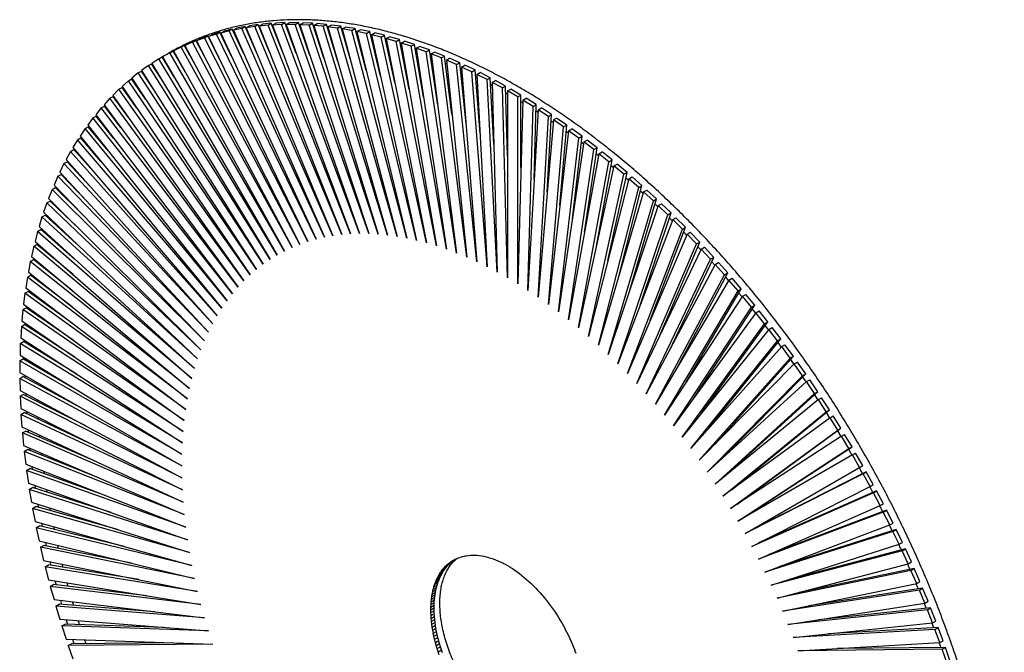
# Paper-space layout '_Isométrica' of a CAD drawing. Header units: millimetres. Extents: x -217 to 215, y -278 to 276.
# Tile 3 of 3: x -217 to 215, y -1 to 276. Entities that reach past the tile are written whole.
import ezdxf

# ---------------------------------------------------------------- set-up
doc = ezdxf.new("R2010")
doc.units = ezdxf.units.MM

psp = doc.layouts.new('_Isométrica')

# ---------------------------------------------------------------- linework, layer by layer
at = {"color": 7, "linetype": 'Continuous', "lineweight": 25}
for p, q in [((-123.84, 272.28), (-127.47, 271.33)), ((-125.25, 271.46), (-123.84, 272.28)), ((-118.83, 261.43), (-123.84, 272.28)), ((-123.39, 271.8), (-121.97, 272.62)), ((-119.67, 272.57), (-123.39, 271.8)), ((-118.26, 273.39), (-121.97, 272.62)), ((-119.67, 272.57), (-118.26, 273.39)), ((-79.73, 181.64), (-119.67, 272.57)), ((-113.24, 261.97), (-118.26, 273.39)), ((-117.77, 272.82), (-116.36, 273.64)), ((-113.98, 273.41), (-117.77, 272.82)), ((-117.77, 272.82), (-79.73, 181.64)), ((-112.57, 274.23), (-116.36, 273.64)), ((-113.98, 273.41), (-112.57, 274.23)), ((-75.9, 182.14), (-113.98, 273.41)), ((-107.53, 262.16), (-112.57, 274.23)), ((-112.04, 273.57), (-110.63, 274.38)), ((-108.18, 273.97), (-112.04, 273.57)), ((-112.04, 273.57), (-75.9, 182.14)), ((-106.77, 274.79), (-110.63, 274.38)), ((-108.18, 273.97), (-106.77, 274.79)), ((-72.01, 182.46), (-108.18, 273.97)), ((-101.71, 262.01), (-106.77, 274.79)), ((-106.21, 274.04), (-104.79, 274.86)), ((-102.27, 274.27), (-106.21, 274.04)), ((-106.21, 274.04), (-72.01, 182.46)), ((-100.86, 275.08), (-104.79, 274.86)), ((-102.27, 274.27), (-100.86, 275.08)), ((-68.04, 182.59), (-102.27, 274.27)), ((-95.8, 261.53), (-100.86, 275.08)), ((-100.27, 274.24), (-98.85, 275.06)), ((-96.27, 274.29), (-100.27, 274.24)), ((-100.27, 274.24), (-68.04, 182.59)), ((-94.86, 275.1), (-98.85, 275.06)), ((-96.27, 274.29), (-94.86, 275.1)), ((-64.01, 182.55), (-96.27, 274.29)), ((-89.79, 260.7), (-94.86, 275.1)), ((-94.24, 274.17), (-92.82, 274.99)), ((-94.24, 274.17), (-64.01, 182.55)), ((-90.18, 274.04), (-94.24, 274.17)), ((-88.76, 274.85), (-92.82, 274.99)), ((-90.18, 274.04), (-88.76, 274.85)), ((-59.92, 182.32), (-90.18, 274.04)), ((-83.71, 259.54), (-88.76, 274.85)), ((-88.11, 273.83), (-86.7, 274.65)), ((-88.11, 273.83), (-59.92, 182.32)), ((-83.99, 273.51), (-88.11, 273.83)), ((-82.58, 274.33), (-86.7, 274.65)), ((-83.99, 273.51), (-82.58, 274.33)), ((-55.77, 181.91), (-83.99, 273.51)), ((-77.56, 258.05), (-82.58, 274.33)), ((-81.91, 273.22), (-80.49, 274.03)), ((-81.91, 273.22), (-55.77, 181.91)), ((-77.73, 272.72), (-81.91, 273.22)), ((-76.32, 273.53), (-80.49, 274.03)), ((-77.73, 272.72), (-76.32, 273.53)), ((-51.57, 181.32), (-77.73, 272.72)), ((-71.37, 256.23), (-76.32, 273.53)), ((-75.62, 272.33), (-74.21, 273.15)), ((-75.62, 272.33), (-51.57, 181.32)), ((-71.4, 271.65), (-75.62, 272.33)), ((-69.99, 272.47), (-74.21, 273.15)), ((-71.4, 271.65), (-69.99, 272.47)), ((-65.13, 254.09), (-69.99, 272.47)), ((-69.27, 271.18), (-67.85, 271.99)), ((-63.58, 271.13), (-67.85, 271.99)), ((-136.04, 268.44), (-139.5, 267.13)), ((-139.5, 267.13), (-138.08, 267.95)), ((-134.63, 269.26), (-138.08, 267.95)), ((-136.04, 268.44), (-134.63, 269.26)), ((-90.74, 179.06), (-136.04, 268.44)), ((-129.59, 259.33), (-134.63, 269.26)), ((-130.71, 270.09), (-134.25, 268.96)), ((-134.25, 268.96), (-132.84, 269.77)), ((-134.25, 268.96), (-90.74, 179.06)), ((-129.29, 270.9), (-132.84, 269.77)), ((-130.71, 270.09), (-129.29, 270.9)), ((-87.15, 180.1), (-130.71, 270.09)), ((-124.28, 260.55), (-129.29, 270.9)), ((-125.25, 271.46), (-128.88, 270.51)), ((-128.88, 270.51), (-127.47, 271.33)), ((-128.88, 270.51), (-87.15, 180.1)), ((-83.48, 180.96), (-125.25, 271.46)), ((-123.39, 271.8), (-83.48, 180.96)), ((-121.97, 268.24), (-121.83, 268.27)), ((-116.51, 269.4), (-116.35, 269.43)), ((-110.93, 270.29), (-110.76, 270.31)), ((-105.23, 270.92), (-105.04, 270.93)), ((-99.44, 271.27), (-99.22, 271.27)), ((-93.54, 271.35), (-93.3, 271.34)), ((-87.54, 271.15), (-87.28, 271.13)), ((-81.46, 270.69), (-81.17, 270.65)), ((-75.29, 269.95), (-74.98, 269.9)), ((-47.33, 180.54), (-71.4, 271.65)), ((-69.27, 271.18), (-47.33, 180.54)), ((-65, 270.31), (-69.27, 271.18)), ((-69.05, 268.94), (-68.71, 268.87)), ((-65, 270.31), (-63.58, 271.13)), ((-43.04, 179.59), (-65, 270.31)), ((-58.87, 251.64), (-63.58, 271.13)), ((-62.84, 269.75), (-61.43, 270.57)), ((-62.84, 269.75), (-43.04, 179.59)), ((-58.54, 268.71), (-62.84, 269.75)), ((-57.12, 269.52), (-61.43, 270.57)), ((-58.54, 268.71), (-57.12, 269.52)), ((-38.71, 178.46), (-58.54, 268.71)), ((-52.59, 248.88), (-57.12, 269.52)), ((-56.36, 268.06), (-54.95, 268.87)), ((-56.36, 268.06), (-38.71, 178.46)), ((-52.02, 266.84), (-56.36, 268.06)), ((-50.6, 267.65), (-54.95, 268.87)), ((-146.3, 264.35), (-149.57, 262.69)), ((-149.57, 262.69), (-148.16, 263.51)), ((-144.89, 265.17), (-148.16, 263.51)), ((-146.3, 264.35), (-144.89, 265.17)), ((-97.66, 176.45), (-146.3, 264.35)), ((-139.74, 255.86), (-144.89, 265.17)), ((-141.24, 266.53), (-144.61, 265.04)), ((-144.61, 265.04), (-143.19, 265.86)), ((-144.61, 265.04), (-97.66, 176.45)), ((-139.83, 267.34), (-143.19, 265.86)), ((-141.24, 266.53), (-139.83, 267.34)), ((-94.25, 177.84), (-141.24, 266.53)), ((-134.75, 257.76), (-139.83, 267.34)), ((-139.5, 267.13), (-94.25, 177.84)), ((-132.52, 265.1), (-132.41, 265.14)), ((-127.31, 266.8), (-127.18, 266.84)), ((-52.02, 266.84), (-50.6, 267.65)), ((-34.35, 177.15), (-52.02, 266.84)), ((-46.3, 245.81), (-50.6, 267.65)), ((-49.94, 264.29), (-49.5, 264.16)), ((-49.83, 266.1), (-48.42, 266.91)), ((-49.83, 266.1), (-34.35, 177.15)), ((-45.45, 264.7), (-49.83, 266.1)), ((-44.04, 265.51), (-48.42, 266.91)), ((-45.45, 264.7), (-44.04, 265.51)), ((-29.95, 175.67), (-45.45, 264.7)), ((-40.02, 242.46), (-44.04, 265.51)), ((-43.25, 263.87), (-41.84, 264.69)), ((-43.25, 263.87), (-29.95, 175.67)), ((-38.85, 262.3), (-43.25, 263.87)), ((-37.43, 263.11), (-41.84, 264.69)), ((-156, 259.21), (-159.07, 257.21)), ((-156, 259.21), (-154.59, 260.03)), ((-104.2, 173.13), (-156, 259.21)), ((-149.2, 251.07), (-154.59, 260.03)), ((-151.23, 261.91), (-154.4, 260.08)), ((-154.4, 260.08), (-104.2, 173.13)), ((-151.23, 261.91), (-149.81, 262.73)), ((-100.98, 174.88), (-151.23, 261.91)), ((-144.56, 253.63), (-149.81, 262.73)), ((-149.57, 262.69), (-100.98, 174.88)), ((-142.53, 260.9), (-142.43, 260.95)), ((-137.59, 263.13), (-137.49, 263.18)), ((-43.46, 262.21), (-42.98, 262.05)), ((-38.85, 262.3), (-37.43, 263.11)), ((-25.53, 174), (-38.85, 262.3)), ((-33.77, 238.82), (-37.43, 263.11)), ((-36.94, 259.86), (-36.42, 259.67)), ((-36.64, 261.38), (-35.22, 262.2)), ((-36.64, 261.38), (-25.53, 174)), ((-32.2, 259.64), (-36.64, 261.38)), ((-30.79, 260.45), (-35.22, 262.2)), ((-32.2, 259.64), (-30.79, 260.45)), ((-21.09, 172.17), (-32.2, 259.64)), ((-27.54, 234.91), (-30.79, 260.45)), ((-29.98, 258.64), (-28.57, 259.45)), ((-24.12, 257.53), (-28.57, 259.45)), ((-160.63, 256.25), (-163.6, 254.08)), ((-160.63, 256.25), (-159.21, 257.07)), ((-107.32, 171.21), (-160.63, 256.25)), ((-153.64, 248.18), (-159.21, 257.07)), ((-158.96, 257.02), (-159.12, 256.92)), ((-159.07, 257.21), (-107.32, 171.21)), ((-147.32, 258.41), (-147.23, 258.46)), ((-30.38, 257.26), (-29.82, 257.03)), ((-29.98, 258.64), (-21.09, 172.17)), ((-25.53, 256.72), (-29.98, 258.64)), ((-25.53, 256.72), (-24.12, 257.53)), ((-16.63, 170.16), (-25.53, 256.72)), ((-21.36, 230.73), (-24.12, 257.53)), ((-23.31, 255.63), (-21.89, 256.45)), ((-23.31, 255.63), (-16.63, 170.16)), ((-18.84, 253.54), (-23.31, 255.63)), ((-17.43, 254.36), (-21.89, 256.45)), ((-169.41, 249.57), (-167.99, 250.39)), ((-161.93, 241.46), (-167.99, 250.39)), ((-165.1, 253.04), (-167.96, 250.7)), ((-167.96, 250.7), (-113.26, 166.87)), ((-165.1, 253.04), (-163.68, 253.86)), ((-110.34, 169.12), (-165.1, 253.04)), ((-157.89, 244.97), (-163.68, 253.86)), ((-163.6, 254.08), (-110.34, 169.12)), ((-163.38, 253.73), (-163.53, 253.62)), ((-23.8, 254.39), (-23.19, 254.13)), ((-18.84, 253.54), (-17.43, 254.36)), ((-12.15, 167.99), (-18.84, 253.54)), ((-15.23, 226.31), (-17.43, 254.36)), ((-17.18, 251.28), (-16.54, 250.97)), ((-16.61, 252.38), (-15.2, 253.19)), ((-16.61, 252.38), (-12.15, 167.99)), ((-12.13, 250.12), (-16.61, 252.38)), ((-10.72, 250.93), (-15.2, 253.19)), ((-12.13, 250.12), (-10.72, 250.93)), ((-9.17, 221.63), (-10.72, 250.93)), ((-173.55, 245.86), (-172.14, 246.68)), ((-169.41, 249.57), (-172.16, 247.07)), ((-172.16, 247.07), (-116.06, 164.44)), ((-165.75, 237.63), (-172.14, 246.68)), ((-171.73, 246.43), (-171.87, 246.29)), ((-113.26, 166.87), (-169.41, 249.57)), ((-167.63, 250.2), (-167.78, 250.08)), ((-7.67, 165.64), (-12.13, 250.12)), ((-10.56, 247.91), (-9.86, 247.55)), ((-9.9, 248.87), (-8.49, 249.68)), ((-5.41, 246.44), (-9.9, 248.87)), ((-9.9, 248.87), (-7.67, 165.64)), ((-4, 247.26), (-8.49, 249.68)), ((-5.41, 246.44), (-4, 247.26)), ((-3.18, 163.13), (-5.41, 246.44)), ((-3.18, 216.73), (-4, 247.26)), ((-177.53, 241.91), (-180.06, 239.08)), ((-177.53, 241.91), (-176.12, 242.72)), ((-118.76, 161.85), (-177.53, 241.91)), ((-173.55, 245.86), (-176.19, 243.19)), ((-176.19, 243.19), (-118.76, 161.85)), ((-169.35, 233.51), (-176.12, 242.72)), ((-175.65, 242.42), (-175.79, 242.27)), ((-116.06, 164.44), (-173.55, 245.86)), ((-168.94, 242.15), (-168.87, 242.22)), ((-3.92, 244.29), (-3.18, 243.89)), ((-3.18, 245.11), (-1.77, 245.93)), ((-3.18, 245.11), (-3.18, 163.13)), ((1.31, 242.52), (-3.18, 245.11)), ((2.72, 243.34), (-1.77, 245.93)), ((1.31, 242.52), (2.72, 243.34)), ((1.31, 160.46), (1.31, 242.52)), ((2.72, 211.61), (2.72, 243.34)), ((3.54, 241.11), (4.95, 241.93)), ((9.43, 239.18), (4.95, 241.93)), ((-181.34, 237.71), (-183.74, 234.72)), ((-181.34, 237.71), (-179.93, 238.52)), ((-121.34, 159.1), (-181.34, 237.71)), ((-180.06, 239.08), (-121.34, 159.1)), ((-172.73, 229.1), (-179.93, 238.52)), ((-179.4, 238.18), (-179.54, 238.02)), ((-172.77, 238.16), (-172.7, 238.24)), ((3.54, 241.11), (1.31, 160.46)), ((2.72, 240.44), (3.5, 239.97)), ((8.02, 238.36), (3.54, 241.11)), ((5.79, 157.63), (8.02, 238.36)), ((8.02, 238.36), (9.43, 239.18)), ((8.53, 206.28), (9.43, 239.18)), ((10.25, 236.87), (11.66, 237.69)), ((16.14, 234.78), (11.66, 237.69)), ((-184.97, 233.27), (-187.25, 230.13)), ((-184.97, 233.27), (-183.56, 234.09)), ((-123.8, 156.19), (-184.97, 233.27)), ((-183.74, 234.72), (-123.8, 156.19)), ((-175.87, 224.41), (-183.56, 234.09)), ((-182.98, 233.71), (-183.11, 233.53)), ((-176.42, 233.94), (-176.35, 234.03)), ((10.25, 236.87), (5.79, 157.63)), ((9.36, 236.34), (10.19, 235.82)), ((14.72, 233.96), (10.25, 236.87)), ((10.26, 154.64), (14.72, 233.96)), ((14.23, 200.76), (16.14, 234.78)), ((14.72, 233.96), (16.14, 234.78)), ((16.94, 232.4), (18.36, 233.21)), ((22.83, 230.15), (18.36, 233.21)), ((-188.42, 228.61), (-187.01, 229.43)), ((-187.25, 230.13), (-126.15, 153.13)), ((-178.77, 219.44), (-187.01, 229.43)), ((-186.37, 229.02), (-186.51, 228.83)), ((-179.9, 229.48), (-179.82, 229.59)), ((16.94, 232.4), (10.26, 154.64)), ((14.72, 151.5), (21.41, 229.33)), ((15.98, 232), (16.86, 231.42)), ((21.41, 229.33), (16.94, 232.4)), ((19.81, 195.06), (22.83, 230.15)), ((21.41, 229.33), (22.83, 230.15)), ((-191.69, 223.72), (-190.27, 224.53)), ((-188.42, 228.61), (-190.58, 225.32)), ((-190.58, 225.32), (-128.37, 149.91)), ((-181.43, 214.22), (-190.27, 224.53)), ((-126.15, 153.13), (-188.42, 228.61)), ((-183.2, 224.81), (-183.12, 224.92)), ((23.62, 227.69), (14.72, 151.5)), ((22.59, 227.44), (23.52, 226.79)), ((23.62, 227.69), (25.04, 228.51)), ((28.07, 224.47), (23.62, 227.69)), ((29.49, 225.29), (25.04, 228.51)), ((25.27, 189.19), (29.49, 225.29)), ((28.07, 224.47), (29.49, 225.29)), ((-191.69, 223.72), (-193.73, 220.27)), ((-193.73, 220.27), (-130.47, 146.54)), ((-128.37, 149.91), (-191.69, 223.72)), ((-189.59, 224.11), (-189.73, 223.9)), ((19.17, 148.2), (28.07, 224.47)), ((30.27, 222.76), (19.17, 148.2)), ((29.18, 222.65), (30.15, 221.93)), ((30.27, 222.76), (31.69, 223.58)), ((34.7, 219.39), (30.27, 222.76)), ((30.6, 183.16), (36.12, 220.21)), ((36.12, 220.21), (31.69, 223.58)), ((34.7, 219.39), (36.12, 220.21)), ((-194.77, 218.6), (-196.68, 215.01)), ((-194.77, 218.6), (-193.36, 219.42)), ((-130.47, 146.54), (-194.77, 218.6)), ((-183.84, 208.76), (-193.36, 219.42)), ((-192.62, 218.99), (-192.76, 218.75)), ((-186.31, 219.91), (-186.23, 220.04)), ((23.59, 144.76), (34.7, 219.39)), ((36.89, 217.61), (23.59, 144.76)), ((35.73, 217.63), (36.75, 216.84)), ((36.89, 217.61), (38.3, 218.42)), ((41.3, 214.09), (36.89, 217.61)), ((42.71, 214.91), (38.3, 218.42)), ((-197.66, 213.27), (-199.45, 209.54)), ((-197.66, 213.27), (-196.25, 214.08)), ((-132.45, 143.03), (-197.66, 213.27)), ((-196.68, 215.01), (-132.45, 143.03)), ((-186.01, 203.05), (-196.25, 214.08)), ((-195.47, 213.66), (-195.61, 213.39)), ((-189.24, 214.8), (-189.16, 214.95)), ((27.98, 141.17), (41.3, 214.09)), ((43.47, 212.23), (27.98, 141.17)), ((35.79, 177), (42.71, 214.91)), ((41.3, 214.09), (42.71, 214.91)), ((42.25, 212.4), (43.32, 211.53)), ((43.47, 212.23), (44.88, 213.05)), ((47.85, 208.58), (43.47, 212.23)), ((49.26, 209.39), (44.88, 213.05)), ((-200.37, 207.72), (-202.02, 203.86)), ((-200.37, 207.72), (-198.95, 208.54)), ((-134.29, 139.37), (-200.37, 207.72)), ((-199.45, 209.54), (-134.29, 139.37)), ((-187.92, 197.12), (-198.95, 208.54)), ((-198.13, 208.12), (-198.26, 207.83)), ((-191.97, 209.48), (-191.89, 209.65)), ((32.35, 137.44), (47.85, 208.58)), ((40.83, 170.7), (49.26, 209.39)), ((47.85, 208.58), (49.26, 209.39)), ((50, 206.65), (51.42, 207.47)), ((55.76, 203.67), (51.42, 207.47)), ((-202.02, 203.86), (-136.01, 135.57)), ((-194.52, 203.95), (-194.44, 204.15)), ((50, 206.65), (32.35, 137.44)), ((45.72, 164.3), (55.76, 203.67)), ((48.73, 206.96), (49.84, 206.01)), ((54.35, 202.85), (50, 206.65)), ((54.35, 202.85), (55.76, 203.67)), ((-202.87, 201.97), (-204.39, 197.97)), ((-202.87, 201.97), (-201.46, 202.78)), ((-136.01, 135.57), (-202.87, 201.97)), ((-189.57, 190.98), (-201.46, 202.78)), ((-200.6, 202.39), (-200.73, 202.06)), ((36.67, 133.57), (54.35, 202.85)), ((56.48, 200.86), (36.67, 133.57)), ((55.16, 201.31), (56.31, 200.28)), ((56.48, 200.86), (57.9, 201.68)), ((60.79, 196.93), (56.48, 200.86)), ((62.2, 197.75), (57.9, 201.68)), ((-205.18, 196.01), (-206.57, 191.89)), ((-205.18, 196.01), (-203.77, 196.83)), ((-137.6, 131.64), (-205.18, 196.01)), ((-204.39, 197.97), (-137.6, 131.64)), ((-190.97, 184.64), (-203.77, 196.83)), ((-202.87, 196.46), (-203, 196.1)), ((-196.88, 198.23), (-196.79, 198.45)), ((40.96, 129.57), (60.79, 196.93)), ((62.9, 194.88), (40.96, 129.57)), ((50.44, 157.79), (62.2, 197.75)), ((60.79, 196.93), (62.2, 197.75)), ((61.53, 195.46), (62.72, 194.34)), ((62.9, 194.88), (64.32, 195.69)), ((67.17, 190.81), (62.9, 194.88)), ((68.58, 191.63), (64.32, 195.69)), ((-207.29, 189.87), (-205.88, 190.68)), ((-206.57, 191.89), (-139.05, 127.58)), ((-192.11, 178.12), (-205.88, 190.68)), ((-204.95, 190.34), (-205.07, 189.95)), ((-199.03, 192.32), (-198.95, 192.57)), ((45.21, 125.44), (67.17, 190.81)), ((55, 151.2), (68.58, 191.63)), ((67.17, 190.81), (68.58, 191.63)), ((-207.29, 189.87), (-208.54, 185.61)), ((-139.05, 127.58), (-207.29, 189.87)), ((-201, 186.23), (-200.92, 186.51)), ((69.26, 188.69), (45.21, 125.44)), ((67.84, 189.41), (69.07, 188.2)), ((69.26, 188.69), (70.67, 189.51)), ((73.48, 184.5), (69.26, 188.69)), ((74.89, 185.32), (70.67, 189.51)), ((-209.2, 183.53), (-210.32, 179.15)), ((-209.2, 183.53), (-207.79, 184.34)), ((-140.37, 123.39), (-209.2, 183.53)), ((-208.54, 185.61), (-140.37, 123.39)), ((-192.99, 171.42), (-207.79, 184.34)), ((-206.83, 184.05), (-206.94, 183.61)), ((49.41, 121.19), (73.48, 184.5)), ((75.54, 182.32), (49.41, 121.19)), ((59.39, 144.54), (74.89, 185.32)), ((73.48, 184.5), (74.89, 185.32)), ((74.08, 183.18), (75.35, 181.88)), ((75.54, 182.32), (76.96, 183.14)), ((79.71, 178.01), (75.54, 182.32)), ((81.13, 178.82), (76.96, 183.14)), ((-210.91, 177.01), (-211.88, 172.51)), ((-210.91, 177.01), (-209.49, 177.82)), ((-141.55, 119.07), (-210.91, 177.01)), ((-210.32, 179.15), (-141.55, 119.07)), ((-193.62, 164.56), (-209.49, 177.82)), ((-208.51, 177.57), (-208.62, 177.09)), ((-202.76, 179.96), (-202.69, 180.27)), ((53.56, 116.81), (79.71, 178.01)), ((63.6, 137.82), (81.13, 178.82)), ((79.71, 178.01), (81.13, 178.82)), ((-204.33, 173.51), (-204.26, 173.86)), ((81.75, 175.77), (53.56, 116.81)), ((80.25, 176.76), (81.56, 175.37)), ((81.75, 175.77), (83.16, 176.59)), ((85.87, 171.34), (81.75, 175.77)), ((87.28, 172.15), (83.16, 176.59)), ((-212.41, 170.31), (-213.25, 165.7)), ((-212.41, 170.31), (-210.99, 171.13)), ((-142.6, 114.64), (-212.41, 170.31)), ((-211.88, 172.51), (-142.6, 114.64)), ((-193.99, 157.57), (-210.99, 171.13)), ((-209.99, 170.93), (-210.09, 170.4)), ((57.65, 112.32), (85.87, 171.34)), ((87.87, 169.05), (57.65, 112.32)), ((67.63, 131.05), (87.28, 172.15)), ((85.87, 171.34), (87.28, 172.15)), ((86.33, 170.17), (87.68, 168.68)), ((87.87, 169.05), (89.29, 169.86)), ((91.93, 164.49), (87.87, 169.05)), ((93.35, 165.31), (89.29, 169.86)), ((-213.7, 163.44), (-212.29, 164.26)), ((-213.25, 165.7), (-143.51, 110.09)), ((-194.11, 150.44), (-212.29, 164.26)), ((-211.26, 164.12), (-211.35, 163.55)), ((61.68, 107.71), (91.93, 164.49)), ((71.47, 124.25), (93.35, 165.31)), ((91.93, 164.49), (93.35, 165.31)), ((-213.7, 163.44), (-214.4, 158.73)), ((-143.51, 110.09), (-213.7, 163.44)), ((93.91, 162.15), (61.68, 107.71)), ((92.33, 163.41), (93.71, 161.82)), ((93.91, 162.15), (95.32, 162.97)), ((97.9, 157.49), (93.91, 162.15)), ((99.32, 158.31), (95.32, 162.97)), ((-214.79, 156.41), (-215.35, 151.6)), ((-214.79, 156.41), (-213.37, 157.23)), ((-144.28, 105.43), (-214.79, 156.41)), ((-214.4, 158.73), (-144.28, 105.43)), ((-193.97, 143.2), (-213.37, 157.23)), ((-212.34, 157.16), (-212.42, 156.54)), ((65.64, 103), (97.9, 157.49)), ((75.12, 117.44), (99.32, 158.31)), ((97.9, 157.49), (99.32, 158.31)), ((98.24, 156.49), (99.64, 154.79)), ((99.84, 155.09), (101.26, 155.91)), ((105.19, 151.14), (101.26, 155.91)), ((-215.35, 151.6), (-144.92, 100.66)), ((-207.82, 153.21), (-207.75, 153.67)), ((99.84, 155.09), (65.64, 103)), ((78.58, 110.62), (105.19, 151.14)), ((103.77, 150.33), (99.84, 155.09)), ((103.77, 150.33), (105.19, 151.14)), ((-215.66, 149.22), (-216.09, 144.31)), ((-215.66, 149.22), (-214.25, 150.04)), ((-144.92, 100.66), (-215.66, 149.22)), ((-193.58, 135.86), (-214.25, 150.04)), ((-213.21, 150.05), (-213.27, 149.37)), ((69.54, 98.18), (103.77, 150.33)), ((105.68, 147.88), (69.54, 98.18)), ((104.05, 149.4), (105.48, 147.61)), ((105.68, 147.88), (107.09, 148.7)), ((109.54, 143.01), (105.68, 147.88)), ((110.95, 143.83), (107.09, 148.7)), ((-216.33, 141.89), (-214.92, 142.71)), ((-216.09, 144.31), (-145.41, 95.79)), ((-192.95, 128.43), (-214.92, 142.71)), ((-208.57, 146.14), (-208.51, 146.65)), ((73.37, 93.26), (109.54, 143.01)), ((81.85, 103.8), (110.95, 143.83)), ((109.54, 143.01), (110.95, 143.83)), ((-216.33, 141.89), (-216.61, 136.88)), ((-145.41, 95.79), (-216.33, 141.89)), ((-209.12, 138.94), (-209.08, 139.5)), ((111.41, 140.52), (73.37, 93.26)), ((109.75, 142.17), (111.21, 140.27)), ((111.41, 140.52), (112.82, 141.34)), ((115.19, 135.56), (111.41, 140.52)), ((116.61, 136.37), (112.82, 141.34)), ((-216.79, 134.41), (-216.93, 129.31)), ((-216.79, 134.41), (-215.37, 135.23)), ((-145.76, 90.83), (-216.79, 134.41)), ((-216.61, 136.88), (-145.76, 90.83)), ((-192.08, 120.93), (-215.37, 135.23)), ((77.12, 88.25), (115.19, 135.56)), ((84.93, 97.01), (116.61, 136.37)), ((115.19, 135.56), (116.61, 136.37)), ((115.35, 134.8), (116.82, 132.79)), ((117.02, 133.02), (118.44, 133.83)), ((122.15, 128.78), (118.44, 133.83)), ((-209.46, 131.6), (-209.44, 132.22)), ((117.02, 133.02), (77.12, 88.25)), ((120.73, 127.96), (117.02, 133.02)), ((-217.03, 126.8), (-215.62, 127.62)), ((-217.03, 126.8), (-217.03, 121.62)), ((-145.97, 85.78), (-217.03, 126.8)), ((-216.93, 129.31), (-145.97, 85.78)), ((-190.97, 113.38), (-215.62, 127.62)), ((80.79, 83.15), (120.73, 127.96)), ((122.52, 125.38), (80.79, 83.15)), ((87.8, 90.25), (122.15, 128.78)), ((120.73, 127.96), (122.15, 128.78)), ((120.82, 127.3), (122.32, 125.18)), ((122.52, 125.38), (123.93, 126.2)), ((126.15, 120.24), (122.52, 125.38)), ((127.56, 121.06), (123.93, 126.2)), ((-217.03, 121.62), (-146.04, 80.64)), ((-209.61, 124.15), (-209.6, 124.82)), ((90.49, 83.53), (127.56, 121.06)), ((126.15, 120.24), (127.56, 121.06)), ((-217.07, 119.06), (-215.66, 119.88)), ((-217.07, 119.06), (-216.93, 113.8)), ((-146.04, 80.64), (-217.07, 119.06)), ((-189.62, 105.79), (-215.66, 119.88)), ((-214.61, 120.22), (-214.61, 119.31)), ((-209.55, 116.57), (-209.56, 117.3)), ((84.38, 77.97), (126.15, 120.24)), ((127.89, 117.63), (84.38, 77.97)), ((126.18, 119.66), (127.69, 117.44)), ((127.89, 117.63), (129.3, 118.44)), ((131.44, 112.4), (127.89, 117.63)), ((132.85, 113.22), (129.3, 118.44)), ((-216.93, 113.8), (-145.97, 75.41)), ((-214.44, 112.46), (-214.42, 111.48)), ((87.88, 72.71), (131.44, 112.4)), ((92.97, 76.87), (132.85, 113.22)), ((131.44, 112.4), (132.85, 113.22)), ((-216.89, 111.2), (-215.48, 112.02)), ((-216.89, 111.2), (-216.61, 105.87)), ((-145.97, 75.41), (-216.89, 111.2)), ((-188.05, 98.18), (-215.48, 112.02)), ((-209.29, 108.89), (-209.32, 109.68)), ((133.13, 109.75), (87.88, 72.71)), ((131.41, 111.91), (132.93, 109.58)), ((133.13, 109.75), (134.55, 110.56)), ((136.59, 104.45), (133.13, 109.75)), ((138, 105.27), (134.55, 110.56)), ((-216.61, 105.87), (-145.76, 70.11)), ((-216.51, 103.23), (-215.09, 104.05)), ((-186.26, 90.55), (-215.09, 104.05)), ((-214.07, 104.59), (-214.02, 103.55)), ((91.29, 67.37), (136.59, 104.45)), ((95.26, 70.27), (138, 105.27)), ((136.51, 104.05), (138.03, 101.61)), ((136.59, 104.45), (138, 105.27)), ((-216.51, 103.23), (-216.09, 97.83)), ((-145.76, 70.11), (-216.51, 103.23)), ((-208.83, 101.12), (-208.89, 101.97)), ((138.24, 101.76), (91.29, 67.37)), ((138.24, 101.76), (139.66, 102.58)), ((141.61, 96.39), (138.24, 101.76)), ((143.02, 97.21), (139.66, 102.58)), ((-216.09, 97.83), (-145.41, 64.74)), ((-215.91, 95.16), (-214.5, 95.98)), ((-215.91, 95.16), (-215.35, 89.69)), ((-145.41, 64.74), (-215.91, 95.16)), ((-184.25, 82.93), (-214.5, 95.98)), ((-213.5, 96.62), (-213.41, 95.51)), ((94.61, 61.97), (141.61, 96.39)), ((97.35, 63.75), (143.02, 97.21)), ((141.48, 96.08), (143, 93.53)), ((141.61, 96.39), (143.02, 97.21)), ((-208.17, 93.24), (-208.25, 94.16)), ((143.21, 93.67), (94.61, 61.97)), ((143.21, 93.67), (144.62, 94.49)), ((146.48, 88.24), (143.21, 93.67)), ((147.9, 89.05), (144.62, 94.49)), ((-215.35, 89.69), (-144.92, 59.31)), ((-215.1, 86.99), (-213.69, 87.81)), ((-215.1, 86.99), (-214.4, 81.47)), ((-144.92, 59.31), (-215.1, 86.99)), ((-182.04, 75.32), (-213.69, 87.81)), ((-212.71, 88.56), (-212.59, 87.37)), ((97.84, 56.5), (146.48, 88.24)), ((99.25, 57.32), (147.9, 89.05)), ((146.3, 88.01), (147.82, 85.36)), ((146.48, 88.24), (147.9, 89.05)), ((-207.3, 85.29), (-207.42, 86.27)), ((148.03, 85.49), (97.84, 56.5)), ((148.03, 85.49), (149.45, 86.3)), ((151.21, 79.99), (148.03, 85.49)), ((152.62, 80.81), (149.45, 86.3)), ((-214.4, 81.47), (-144.28, 53.81)), ((-214.09, 78.73), (-212.67, 79.55)), ((-214.09, 78.73), (-213.25, 73.16)), ((-144.28, 53.81), (-214.09, 78.73)), ((-179.63, 67.75), (-212.67, 79.55)), ((-211.73, 80.41), (-211.57, 79.15)), ((-206.24, 77.25), (-206.39, 78.31)), ((100.96, 50.97), (151.21, 79.99)), ((102.37, 51.79), (152.62, 80.81)), ((154.12, 78.03), (102.37, 51.79)), ((151.21, 79.99), (152.62, 80.81)), ((152.71, 77.22), (154.12, 78.03)), ((157.2, 72.48), (154.12, 78.03)), ((152.71, 77.22), (100.96, 50.97)), ((155.78, 71.67), (152.71, 77.22)), ((-213.25, 73.16), (-143.51, 48.26)), ((-212.86, 70.4), (-211.45, 71.21)), ((-212.86, 70.4), (-211.88, 64.77)), ((-143.51, 48.26), (-212.86, 70.4)), ((-177.02, 60.22), (-211.45, 71.21)), ((-210.54, 72.19), (-210.34, 70.86)), ((-204.99, 69.15), (-205.17, 70.28)), ((103.98, 45.4), (155.78, 71.67)), ((158.65, 69.69), (106.89, 46.87)), ((155.78, 71.67), (157.2, 72.48)), ((157.23, 68.87), (158.65, 69.69)), ((161.61, 64.09), (158.65, 69.69)), ((-211.88, 64.77), (-142.6, 42.66)), ((157.23, 68.87), (103.98, 45.4)), ((160.2, 63.27), (157.23, 68.87)), ((-211.43, 61.99), (-210.02, 62.81)), ((-211.43, 61.99), (-210.32, 56.33)), ((-142.6, 42.66), (-211.43, 61.99)), ((-174.23, 52.76), (-210.02, 62.81)), ((-209.15, 63.9), (-208.9, 62.49)), ((-203.53, 60.98), (-203.76, 62.18)), ((106.89, 39.77), (160.2, 63.27)), ((161.59, 60.45), (106.89, 39.77)), ((163.01, 61.27), (111.38, 41.75)), ((160.2, 63.27), (161.61, 64.09)), ((161.59, 60.45), (163.01, 61.27)), ((164.45, 54.81), (161.59, 60.45)), ((165.87, 55.62), (163.01, 61.27)), ((-210.32, 56.33), (-141.55, 37.02)), ((-209.8, 53.52), (-208.38, 54.33)), ((-209.8, 53.52), (-208.54, 47.82)), ((-141.55, 37.02), (-209.8, 53.52)), ((-171.26, 45.36), (-208.38, 54.33)), ((-207.56, 55.55), (-207.27, 54.06)), ((-201.88, 52.76), (-202.16, 54.03)), ((109.7, 34.11), (164.45, 54.81)), ((165.79, 51.97), (109.7, 34.11)), ((167.21, 52.79), (115.84, 36.43)), ((164.45, 54.81), (165.87, 55.62)), ((165.79, 51.97), (167.21, 52.79)), ((168.55, 46.29), (165.79, 51.97)), ((169.96, 47.11), (167.21, 52.79)), ((-208.54, 47.82), (-140.37, 31.34)), ((102.37, 51.79), (100.96, 50.97)), ((-207.95, 44.99), (-206.54, 45.81)), ((-207.95, 44.99), (-206.57, 39.26)), ((-140.37, 31.34), (-207.95, 44.99)), ((-168.12, 38.05), (-206.54, 45.81)), ((-205.78, 47.15), (-205.43, 45.58)), ((-200.04, 44.5), (-200.36, 45.84)), ((112.4, 28.41), (168.55, 46.29)), ((169.83, 43.44), (112.4, 28.41)), ((171.24, 44.26), (120.26, 30.91)), ((168.55, 46.29), (169.96, 47.11)), ((169.83, 43.44), (171.24, 44.26)), ((172.47, 37.72), (169.83, 43.44)), ((173.88, 38.54), (171.24, 44.26)), ((-206.57, 39.26), (-139.05, 25.62)), ((-28.38, 38.36), (-26.96, 39.17)), ((-28.38, 38.36), (-27.68, 38.87)), ((-27.68, 38.87), (-27.67, 38.85)), ((-27.67, 38.85), (-26.25, 39.66)), ((-27.67, 38.85), (-26.94, 39.32)), ((-27.65, 38.64), (-27.09, 39.1)), ((-26.96, 39.17), (-26.44, 39.56)), ((-26.94, 39.32), (-26.93, 39.3)), ((-26.93, 39.3), (-26.19, 39.73)), ((-26.93, 39.3), (-26.19, 39.73)), ((-26.25, 39.66), (-26.18, 39.71)), ((-26.19, 39.73), (-26.17, 39.71)), ((-26.17, 39.71), (-25.4, 40.1)), ((-25.4, 40.1), (-25.39, 40.08)), ((-25.39, 40.08), (-24.6, 40.43)), ((-24.6, 40.43), (-24.59, 40.41)), ((-24.59, 40.41), (-23.78, 40.71)), ((-23.78, 40.71), (-23.77, 40.69)), ((-23.77, 40.69), (-22.93, 40.96)), ((-22.93, 40.96), (-22.92, 40.94)), ((-22.92, 40.94), (-22.07, 41.16)), ((-22.07, 41.16), (-22.06, 41.14)), ((-22.06, 41.14), (-21.19, 41.32)), ((-21.19, 41.32), (-21.18, 41.3)), ((-21.18, 41.3), (-20.29, 41.44)), ((-20.29, 41.44), (-20.28, 41.42)), ((-20.28, 41.42), (-19.37, 41.51)), ((-19.37, 41.51), (-19.36, 41.49)), ((-19.36, 41.49), (-18.44, 41.55)), ((-18.44, 41.55), (-18.43, 41.52)), ((-18.43, 41.52), (-17.49, 41.53)), ((-17.49, 41.53), (-17.48, 41.51)), ((-17.48, 41.51), (-16.53, 41.48)), ((-16.53, 41.48), (-16.52, 41.46)), ((-16.52, 41.46), (-15.55, 41.38)), ((-15.55, 41.38), (-15.55, 41.36)), ((-15.55, 41.36), (-14.56, 41.25)), ((-14.56, 41.25), (-14.56, 41.22)), ((-14.56, 41.22), (-13.57, 41.06)), ((-13.57, 41.06), (-13.56, 41.04)), ((-13.56, 41.04), (-12.56, 40.84)), ((-12.56, 40.84), (-12.55, 40.82)), ((-12.55, 40.82), (-11.54, 40.57)), ((-11.54, 40.57), (-11.53, 40.55)), ((-11.53, 40.55), (-10.51, 40.27)), ((-10.51, 40.27), (-10.51, 40.24)), ((-10.51, 40.24), (-9.48, 39.92)), ((-9.48, 39.92), (-9.48, 39.9)), ((-9.48, 39.9), (-8.44, 39.52)), ((-8.44, 39.52), (-8.44, 39.5)), ((-8.44, 39.5), (-7.39, 39.09)), ((-7.39, 39.09), (-7.39, 39.07)), ((-7.39, 39.07), (-6.34, 38.62)), ((-205.91, 36.42), (-204.5, 37.24)), ((-205.91, 36.42), (-204.39, 30.67)), ((-139.05, 25.62), (-205.91, 36.42)), ((-164.83, 30.83), (-204.5, 37.24)), ((-203.79, 38.7), (-203.39, 37.06)), ((-198.01, 36.19), (-198.38, 37.61)), ((-32.61, 33.84), (-31.2, 34.66)), ((-32.61, 33.84), (-32.11, 34.61)), ((-32.11, 34.61), (-32.09, 34.6)), ((-32.09, 34.6), (-30.68, 35.41)), ((-32.09, 34.6), (-31.55, 35.34)), ((-31.69, 33.86), (-31.24, 34.63)), ((-31.55, 35.34), (-31.54, 35.32)), ((-31.54, 35.32), (-30.13, 36.13)), ((-31.54, 35.32), (-30.98, 36.02)), ((-31.2, 34.66), (-30.72, 35.39)), ((-30.98, 36.02), (-30.96, 36)), ((-30.96, 36), (-29.55, 36.82)), ((-30.96, 36), (-30.37, 36.67)), ((-30.68, 35.41), (-30.17, 36.11)), ((-30.37, 36.67), (-30.35, 36.65)), ((-30.35, 36.65), (-28.94, 37.46)), ((-30.35, 36.65), (-29.73, 37.28)), ((-30.13, 36.13), (-29.6, 36.79)), ((-29.73, 37.28), (-29.72, 37.26)), ((-29.72, 37.26), (-28.31, 38.07)), ((-29.72, 37.26), (-29.07, 37.85)), ((-29.55, 36.82), (-29, 37.43)), ((-29.07, 37.85), (-29.06, 37.83)), ((-29.06, 37.83), (-27.65, 38.64)), ((-29.06, 37.83), (-28.39, 38.38)), ((-28.94, 37.46), (-28.38, 38.03)), ((-28.39, 38.38), (-28.38, 38.36)), ((-28.31, 38.07), (-27.74, 38.59)), ((-6.34, 38.62), (-6.34, 38.6)), ((-6.34, 38.6), (-5.29, 38.11)), ((-5.29, 38.11), (-5.29, 38.09)), ((-5.29, 38.09), (-4.24, 37.56)), ((-4.24, 37.56), (-4.24, 37.54)), ((-4.24, 37.54), (-3.18, 36.97)), ((-3.18, 36.97), (-3.18, 36.95)), ((-3.18, 36.95), (-2.13, 36.34)), ((-2.13, 36.34), (-2.13, 36.32)), ((-2.13, 36.32), (-1.07, 35.67)), ((-1.07, 35.67), (-1.07, 35.65)), ((-1.07, 35.65), (-0.02, 34.97)), ((-0.02, 34.97), (-0.02, 34.95)), ((-0.02, 34.95), (1.03, 34.23)), ((114.98, 22.68), (172.47, 37.72)), ((173.69, 34.86), (114.98, 22.68)), ((175.11, 35.68), (124.62, 25.2)), ((172.47, 37.72), (173.88, 38.54)), ((173.69, 34.86), (175.11, 35.68)), ((176.21, 29.12), (173.69, 34.86)), ((177.63, 29.94), (175.11, 35.68)), ((-204.39, 30.67), (-137.6, 19.88)), ((-201.62, 30.22), (-201.15, 28.5)), ((-34.78, 29.54), (-34.43, 30.49)), ((-34.78, 29.54), (-33.37, 30.36)), ((-34.43, 30.49), (-34.41, 30.47)), ((-34.41, 30.47), (-34.02, 31.38)), ((-34.41, 30.47), (-33, 31.29)), ((-34.02, 31.38), (-34.01, 31.36)), ((-34.01, 31.36), (-33.59, 32.24)), ((-34.01, 31.36), (-32.59, 32.18)), ((-33.71, 29.41), (-33.4, 30.35)), ((-33.59, 32.24), (-33.57, 32.22)), ((-33.57, 32.22), (-33.12, 33.06)), ((-33.57, 32.22), (-32.16, 33.04)), ((-33.37, 30.36), (-33.02, 31.27)), ((-33.12, 33.06), (-33.11, 33.05)), ((-33.11, 33.05), (-32.63, 33.86)), ((-33.11, 33.05), (-31.69, 33.86)), ((-33, 31.29), (-32.62, 32.16)), ((-32.63, 33.86), (-32.61, 33.84)), ((-32.59, 32.18), (-32.19, 33.02)), ((-32.16, 33.04), (-31.73, 33.84)), ((1.03, 34.23), (1.03, 34.21)), ((1.03, 34.21), (2.07, 33.46)), ((2.07, 33.46), (2.07, 33.44)), ((2.07, 33.44), (3.11, 32.65)), ((3.11, 32.65), (3.11, 32.63)), ((3.11, 32.63), (4.15, 31.8)), ((4.15, 31.8), (4.14, 31.78)), ((4.14, 31.78), (5.18, 30.92)), ((5.18, 30.92), (5.17, 30.91)), ((5.17, 30.91), (6.19, 30.01)), ((-203.67, 27.81), (-202.25, 28.63)), ((-203.67, 27.81), (-202.02, 22.04)), ((-137.6, 19.88), (-203.67, 27.81)), ((-161.38, 23.72), (-202.25, 28.63)), ((-195.79, 27.85), (-196.22, 29.35)), ((-35.96, 25.55), (-35.73, 26.6)), ((-35.96, 25.55), (-34.55, 26.36)), ((-35.73, 26.6), (-35.71, 26.59)), ((-35.71, 26.59), (-35.45, 27.62)), ((-35.71, 26.59), (-34.3, 27.41)), ((-35.45, 27.62), (-35.44, 27.6)), ((-35.44, 27.6), (-35.14, 28.6)), ((-35.44, 27.6), (-34.02, 28.42)), ((-35.14, 28.6), (-35.13, 28.59)), ((-35.13, 28.59), (-34.8, 29.56)), ((-35.13, 28.59), (-33.71, 29.41)), ((-34.8, 29.56), (-34.78, 29.54)), ((-34.76, 25.29), (-34.57, 26.35)), ((-34.55, 26.36), (-34.32, 27.39)), ((-34.3, 27.41), (-34.04, 28.41)), ((-34.02, 28.42), (-33.74, 29.39)), ((6.19, 30.01), (6.19, 30)), ((6.19, 30), (7.2, 29.07)), ((7.2, 29.07), (7.2, 29.06)), ((7.2, 29.06), (8.2, 28.1)), ((8.2, 28.1), (8.2, 28.09)), ((8.2, 28.09), (9.19, 27.1)), ((9.19, 27.1), (9.18, 27.09)), ((9.18, 27.09), (10.16, 26.07)), ((10.16, 26.07), (10.16, 26.06)), ((10.16, 26.06), (11.13, 25.01)), ((117.44, 16.93), (176.21, 29.12)), ((177.38, 26.25), (117.44, 16.93)), ((178.79, 27.07), (128.92, 19.31)), ((176.21, 29.12), (177.63, 29.94)), ((177.38, 26.25), (178.79, 27.07)), ((179.78, 20.49), (177.38, 26.25)), ((181.2, 21.3), (178.79, 27.07)), ((-202.02, 22.04), (-136.01, 14.11)), ((-199.24, 21.71), (-198.72, 19.9)), ((-36.62, 21.12), (-36.52, 22.27)), ((-36.62, 21.12), (-35.21, 21.93)), ((-36.52, 22.27), (-36.5, 22.26)), ((-36.5, 22.26), (-36.37, 23.39)), ((-36.5, 22.26), (-35.09, 23.08)), ((-36.37, 23.39), (-36.36, 23.38)), ((-36.36, 23.38), (-36.19, 24.49)), ((-36.36, 23.38), (-34.94, 24.2)), ((-36.19, 24.49), (-36.17, 24.48)), ((-36.17, 24.48), (-35.98, 25.56)), ((-36.17, 24.48), (-34.76, 25.29)), ((-35.98, 25.56), (-35.96, 25.55)), ((-35.29, 20.77), (-35.22, 21.92)), ((-35.21, 21.93), (-35.11, 23.07)), ((-35.09, 23.08), (-34.96, 24.19)), ((-34.94, 24.2), (-34.78, 25.28)), ((11.13, 25.01), (11.12, 25)), ((11.12, 25), (12.07, 23.93)), ((12.07, 23.93), (12.07, 23.92)), ((12.07, 23.92), (13.01, 22.82)), ((13.01, 22.82), (13, 22.81)), ((13, 22.81), (13.92, 21.69)), ((13.92, 21.69), (13.92, 21.68)), ((13.92, 21.68), (14.82, 20.53)), ((-201.23, 19.17), (-199.81, 19.99)), ((-201.23, 19.17), (-199.45, 13.39)), ((-136.01, 14.11), (-201.23, 19.17)), ((-157.8, 16.73), (-199.81, 19.99)), ((-36.79, 17.56), (-36.77, 17.55)), ((-36.75, 16.32), (-36.79, 17.56)), ((-36.77, 18.77), (-36.75, 18.76)), ((-36.77, 17.55), (-36.77, 18.77)), ((-36.77, 17.55), (-35.36, 18.37)), ((-36.75, 18.76), (-36.72, 19.96)), ((-36.75, 18.76), (-35.34, 19.58)), ((-36.72, 19.96), (-36.7, 19.95)), ((-36.7, 19.95), (-36.64, 21.13)), ((-36.7, 19.95), (-35.29, 20.77)), ((-36.64, 21.13), (-36.62, 21.12)), ((-35.34, 17.14), (-35.37, 18.36)), ((-35.36, 18.37), (-35.36, 19.57)), ((-35.34, 19.58), (-35.31, 20.76)), ((14.82, 20.53), (14.82, 20.52)), ((14.82, 20.52), (15.71, 19.35)), ((15.71, 19.35), (15.7, 19.34)), ((15.7, 19.34), (16.57, 18.15)), ((16.57, 18.15), (16.56, 18.14)), ((16.56, 18.14), (17.41, 16.93)), ((119.78, 11.15), (179.78, 20.49)), ((180.89, 17.61), (119.78, 11.15)), ((182.3, 18.42), (133.15, 13.23)), ((179.78, 20.49), (181.2, 21.3)), ((180.89, 17.61), (182.3, 18.42)), ((183.17, 11.83), (180.89, 17.61)), ((184.59, 12.65), (182.3, 18.42)), ((-199.45, 13.39), (-134.29, 8.33)), ((-196.68, 13.17), (-196.09, 11.29)), ((-36.77, 16.33), (-36.75, 16.32)), ((-36.7, 15.08), (-36.77, 16.33)), ((-36.75, 16.32), (-35.34, 17.14)), ((-36.72, 15.09), (-36.7, 15.08)), ((-36.62, 13.82), (-36.72, 15.09)), ((-36.7, 15.08), (-35.29, 15.9)), ((-36.64, 13.82), (-36.62, 13.82)), ((-36.5, 12.54), (-36.64, 13.82)), ((-36.62, 13.82), (-35.21, 14.63)), ((-36.5, 12.54), (-35.09, 13.36)), ((-35.29, 15.9), (-35.35, 17.13)), ((-35.21, 14.63), (-35.3, 15.89)), ((-35.09, 13.36), (-35.22, 14.62)), ((-34.94, 12.06), (-35.1, 13.35)), ((17.4, 16.93), (18.24, 15.7)), ((17.41, 16.93), (17.4, 16.93)), ((18.24, 15.7), (18.23, 15.69)), ((18.23, 15.69), (19.04, 14.44)), ((19.04, 14.44), (19.03, 14.43)), ((19.03, 14.43), (19.82, 13.17)), ((19.82, 13.17), (19.81, 13.16)), ((19.81, 13.16), (20.58, 11.88)), ((-198.59, 10.51), (-197.18, 11.33)), ((-198.59, 10.51), (-196.68, 4.72)), ((-134.29, 8.33), (-198.59, 10.51)), ((-154.08, 9.87), (-197.18, 11.33)), ((-36.52, 12.55), (-36.5, 12.54)), ((-36.36, 11.25), (-36.52, 12.55)), ((-36.37, 11.25), (-36.36, 11.25)), ((-36.17, 9.94), (-36.37, 11.25)), ((-36.36, 11.25), (-34.94, 12.06)), ((-36.19, 9.95), (-36.17, 9.94)), ((-35.96, 8.62), (-36.19, 9.95)), ((-36.17, 9.94), (-34.76, 10.76)), ((-35.96, 8.62), (-34.55, 9.44)), ((-34.76, 10.76), (-34.96, 12.05)), ((-34.55, 9.44), (-34.77, 10.75)), ((-34.3, 8.11), (-34.56, 9.43)), ((20.57, 11.88), (21.31, 10.59)), ((20.58, 11.88), (20.57, 11.88)), ((21.31, 10.59), (21.3, 10.58)), ((21.3, 10.58), (21.31, 10.59)), ((21.3, 10.58), (22.02, 9.27)), ((22.01, 9.27), (22.71, 7.95)), ((22.02, 9.27), (22.01, 9.27)), ((22.01, 9.27), (22.02, 9.27)), ((122.01, 5.37), (183.17, 11.83)), ((184.22, 8.95), (122.01, 5.37)), ((185.63, 9.76), (137.29, 6.98)), ((183.17, 11.83), (184.59, 12.65)), ((184.22, 8.95), (185.63, 9.76)), ((186.38, 3.16), (184.22, 8.95)), ((187.79, 3.98), (185.63, 9.76)), ((-196.68, 4.72), (-132.45, 2.54)), ((-193.93, 4.63), (-193.27, 2.67)), ((-35.98, 8.63), (-35.96, 8.62)), ((-35.71, 7.3), (-35.98, 8.63)), ((-35.73, 7.3), (-35.71, 7.3)), ((-35.44, 5.96), (-35.73, 7.3)), ((-35.71, 7.3), (-34.3, 8.11)), ((-35.45, 5.97), (-35.44, 5.96)), ((-35.13, 4.62), (-35.45, 5.97)), ((-35.44, 5.96), (-34.02, 6.78)), ((-35.14, 4.62), (-35.13, 4.62)), ((-34.78, 3.27), (-35.14, 4.62)), ((-35.13, 4.62), (-33.71, 5.43)), ((-34.02, 6.78), (-34.31, 8.11)), ((-33.71, 5.43), (-34.03, 6.77)), ((-33.37, 4.08), (-33.72, 5.43)), ((22.7, 7.95), (23.37, 6.62)), ((22.71, 7.95), (22.7, 7.95)), ((22.7, 7.95), (22.71, 7.95)), ((23.37, 6.62), (23.36, 6.61)), ((23.36, 6.61), (23.37, 6.62)), ((23.36, 6.61), (24, 5.28)), ((24, 5.28), (23.99, 5.27)), ((23.99, 5.27), (24, 5.28)), ((23.99, 5.27), (24.61, 3.93)), ((-195.76, 1.84), (-194.35, 2.66)), ((-132.45, 2.54), (-195.76, 1.84)), ((-195.76, 1.84), (-193.73, -3.95)), ((-150.24, 3.15), (-194.35, 2.66)), ((-34.8, 3.27), (-34.78, 3.27)), ((-34.41, 1.91), (-34.8, 3.27)), ((-34.78, 3.27), (-33.37, 4.08)), ((-34.43, 1.92), (-34.41, 1.91)), ((-34.01, 0.55), (-34.43, 1.92)), ((-34.41, 1.91), (-33, 2.73)), ((-34.02, 0.56), (-34.01, 0.55)), ((-33.57, -0.81), (-34.02, 0.56)), ((-34.01, 0.55), (-32.59, 1.37)), ((-33.57, -0.81), (-32.16, 0.01)), ((-33, 2.73), (-33.38, 4.08)), ((-32.59, 1.37), (-33.01, 2.72)), ((-32.16, 0.01), (-32.61, 1.36)), ((-31.69, -1.35), (-32.17, 0)), ((24.6, 3.93), (25.19, 2.58)), ((24.61, 3.93), (24.6, 3.93)), ((24.6, 3.93), (24.61, 3.93)), ((25.19, 2.58), (25.18, 2.57)), ((25.18, 2.57), (25.19, 2.58)), ((25.18, 2.57), (25.74, 1.22)), ((25.73, 1.22), (26.27, -0.14)), ((25.74, 1.22), (25.73, 1.22)), ((25.73, 1.22), (25.74, 1.22)), ((124.11, -0.42), (186.38, 3.16)), ((187.36, 0.28), (124.11, -0.42)), ((188.78, 1.09), (141.34, 0.57)), ((186.38, 3.16), (187.79, 3.98)), ((187.36, 0.28), (188.78, 1.09)), ((189.4, -5.52), (187.36, 0.28)), ((190.81, -4.7), (188.78, 1.09)), ((-33.59, -0.81), (-33.57, -0.81)), ((-33.11, -2.17), (-33.59, -0.81)), ((26.25, -0.14), (26.76, -1.5)), ((26.27, -0.14), (26.25, -0.14)), ((26.25, -0.14), (26.26, -0.14))]:
    psp.add_line(p, q, dxfattribs=at)
for points, knots in [([(214.63, -122.46), (214.63, -121.05), (214.61, -116.96), (214.41, -110.1), (213.95, -101.85), (213.27, -93.49), (212.37, -85.04), (211.25, -76.49), (209.9, -67.87), (208.34, -59.17), (206.55, -50.42), (204.56, -41.61), (202.35, -32.76), (199.92, -23.88), (197.29, -14.97), (194.46, -6.05), (191.42, 2.88), (188.18, 11.81), (184.75, 20.72), (181.12, 29.61), (177.3, 38.47), (173.3, 47.29), (169.12, 56.06), (164.77, 64.78), (160.24, 73.42), (155.55, 81.99), (150.69, 90.47), (145.67, 98.86), (140.51, 107.15), (135.2, 115.32), (129.75, 123.38), (124.16, 131.3), (118.44, 139.09), (112.6, 146.74), (106.64, 154.23), (100.57, 161.56), (94.4, 168.72), (88.13, 175.71), (81.76, 182.51), (75.31, 189.13), (68.78, 195.55), (62.18, 201.76), (55.51, 207.76), (48.79, 213.55), (42.01, 219.11), (35.19, 224.45), (28.33, 229.55), (21.44, 234.41), (14.53, 239.03), (7.6, 243.4), (0.66, 247.51), (-6.28, 251.37), (-13.22, 254.96), (-20.14, 258.28), (-27.05, 261.34), (-33.92, 264.12), (-40.77, 266.62), (-47.57, 268.85), (-54.32, 270.79), (-61.02, 272.44), (-67.65, 273.82), (-74.22, 274.9), (-80.71, 275.69), (-87.11, 276.2), (-93.42, 276.41), (-99.64, 276.33), (-105.75, 275.96), (-111.74, 275.3), (-117.62, 274.36), (-123.38, 273.12), (-129, 271.6), (-134.49, 269.79), (-139.84, 267.71), (-145.03, 265.34), (-149.95, 262.78), (-153.06, 260.88), (-154.55, 259.97)], [0, 0, 0, 0, 0.007181, 0.020815, 0.034449, 0.048083, 0.061715, 0.075347, 0.088978, 0.102608, 0.116237, 0.129865, 0.143492, 0.157119, 0.170744, 0.184369, 0.197993, 0.211617, 0.225239, 0.238862, 0.252484, 0.266105, 0.279726, 0.293347, 0.306968, 0.320589, 0.334209, 0.34783, 0.36145, 0.375071, 0.388692, 0.402313, 0.415935, 0.429557, 0.443179, 0.456802, 0.470425, 0.48405, 0.497674, 0.5113, 0.524927, 0.538554, 0.552182, 0.565812, 0.579442, 0.593074, 0.606706, 0.620339, 0.633974, 0.647609, 0.661246, 0.674883, 0.68852, 0.702158, 0.715796, 0.729433, 0.743069, 0.756704, 0.770337, 0.783967, 0.797593, 0.811215, 0.824832, 0.838442, 0.852044, 0.865639, 0.879224, 0.892799, 0.906364, 0.919918, 0.933463, 0.946998, 0.960525, 0.974045, 0.987561, 1, 1, 1, 1]), ([(-62.74, 267.66), (-62.7, 267.65), (-62.57, 267.63), (-62.45, 267.59), (-62.37, 267.57)], [0, 0, 0, 0, 0.357954, 1, 1, 1, 1]), ([(-56.37, 266.11), (-56.27, 266.08), (-56.14, 266.05), (-56, 266.01), (-55.96, 266)], [0, 0, 0, 0, 0.733916, 1, 1, 1, 1]), ([(-205.7, 166.9), (-205.68, 166.99), (-205.66, 167.12), (-205.63, 167.25), (-205.63, 167.29)], [0, 0, 0, 0, 0.705599, 1, 1, 1, 1]), ([(-206.86, 160.13), (-206.86, 160.13), (-206.84, 160.28), (-206.81, 160.42), (-206.79, 160.55)], [0, 0, 0, 0, 0.002673, 1, 1, 1, 1]), ([(-213.88, 142.79), (-213.88, 142.79), (-213.9, 142.55), (-213.91, 142.3), (-213.92, 142.06)], [0, 0, 0, 0, 0.020004, 1, 1, 1, 1]), ([(-214.33, 135.39), (-214.33, 135.28), (-214.35, 135.02), (-214.36, 134.75), (-214.36, 134.61)], [0, 0, 0, 0, 0.441267, 1, 1, 1, 1]), ([(-214.57, 127.87), (-214.58, 127.64), (-214.59, 127.36), (-214.59, 127.08), (-214.59, 127.02)], [0, 0, 0, 0, 0.814687, 1, 1, 1, 1]), ([(150.97, 79.85), (151.01, 79.79), (151.52, 78.91), (152, 78.01), (152.44, 77.18)], [0, 0, 0, 0, 0.075166, 1, 1, 1, 1]), ([(155.54, 71.54), (155.61, 71.41), (156.08, 70.55), (156.53, 69.67), (156.92, 68.92)], [0, 0, 0, 0, 0.147372, 1, 1, 1, 1]), ([(159.94, 63.15), (160.04, 62.96), (160.49, 62.12), (160.91, 61.26), (161.23, 60.6)], [0, 0, 0, 0, 0.223935, 1, 1, 1, 1]), ([(164.18, 54.7), (164.31, 54.45), (164.72, 53.62), (165.12, 52.79), (165.39, 52.21)], [0, 0, 0, 0, 0.3053314, 1, 1, 1, 1]), ([(168.25, 46.2), (168.41, 45.88), (168.79, 45.08), (169.16, 44.26), (169.38, 43.77)], [0, 0, 0, 0, 0.392007, 1, 1, 1, 1]), ([(22.22, -41.89), (22.18, -41.91), (21.5, -42.26), (20.06, -42.66), (17.89, -43.08), (15.59, -43.19), (13.2, -43.02), (10.72, -42.58), (8.17, -41.86), (5.56, -40.87), (2.9, -39.61), (0.23, -38.1), (-2.45, -36.33), (-5.12, -34.32), (-7.76, -32.08), (-10.36, -29.63), (-12.88, -26.98), (-15.32, -24.14), (-17.65, -21.14), (-19.87, -18), (-21.95, -14.74), (-23.89, -11.37), (-25.66, -7.93), (-27.26, -4.43), (-28.67, -0.91), (-29.89, 2.62), (-30.91, 6.14), (-31.73, 9.6), (-32.33, 13), (-32.71, 16.31), (-32.88, 19.51), (-32.84, 22.56), (-32.58, 25.46), (-32.12, 28.19), (-31.46, 30.72), (-30.61, 33.04), (-29.57, 35.15), (-28.36, 37.03), (-26.96, 38.66), (-25.89, 39.7), (-25.24, 40.13), (-25.17, 40.18)], [0, 0, 0, 0, 0.002087, 0.030427, 0.058504, 0.086186, 0.113488, 0.140496, 0.167309, 0.19401, 0.220655, 0.247285, 0.273917, 0.300566, 0.327239, 0.353939, 0.380666, 0.407415, 0.434184, 0.460968, 0.487762, 0.514561, 0.54136, 0.568152, 0.594932, 0.621694, 0.648435, 0.675148, 0.70183, 0.728478, 0.755092, 0.781673, 0.80823, 0.83478, 0.861342, 0.887957, 0.914687, 0.941616, 0.968843, 0.996455, 1, 1, 1, 1]), ([(172.16, 37.64), (172.33, 37.26), (172.69, 36.48), (173.03, 35.69), (173.2, 35.28)], [0, 0, 0, 0, 0.484457, 1, 1, 1, 1]), ([(175.88, 29.05), (176.08, 28.61), (176.41, 27.85), (176.72, 27.08), (176.85, 26.76)], [0, 0, 0, 0, 0.583224, 1, 1, 1, 1]), ([(-193.39, 19.49), (-193.55, 20), (-193.72, 20.52), (-193.87, 21.05), (-193.87, 21.06)], [0, 0, 0, 0, 0.970833, 1, 1, 1, 1]), ([(179.43, 20.43), (179.64, 19.92), (179.95, 19.19), (180.23, 18.44), (180.32, 18.21)], [0, 0, 0, 0, 0.6889112, 1, 1, 1, 1]), ([(-190.8, 11.11), (-190.92, 11.47), (-191.11, 12.02), (-191.27, 12.57), (-191.33, 12.76)], [0, 0, 0, 0, 0.652218, 1, 1, 1, 1]), ([(182.8, 11.79), (183.02, 11.22), (183.3, 10.5), (183.56, 9.79), (183.61, 9.65)], [0, 0, 0, 0, 0.802186, 1, 1, 1, 1]), ([(-188.03, 2.73), (-188.1, 2.93), (-188.31, 3.51), (-188.49, 4.08), (-188.61, 4.45)], [0, 0, 0, 0, 0.358519, 1, 1, 1, 1]), ([(185.97, 3.14), (186.21, 2.5), (186.47, 1.81), (186.7, 1.12), (186.72, 1.07)], [0, 0, 0, 0, 0.92379, 1, 1, 1, 1])]:
    psp.add_open_spline(points, degree=3, knots=knots, dxfattribs=at)

doc.saveas('drawing.dxf')
